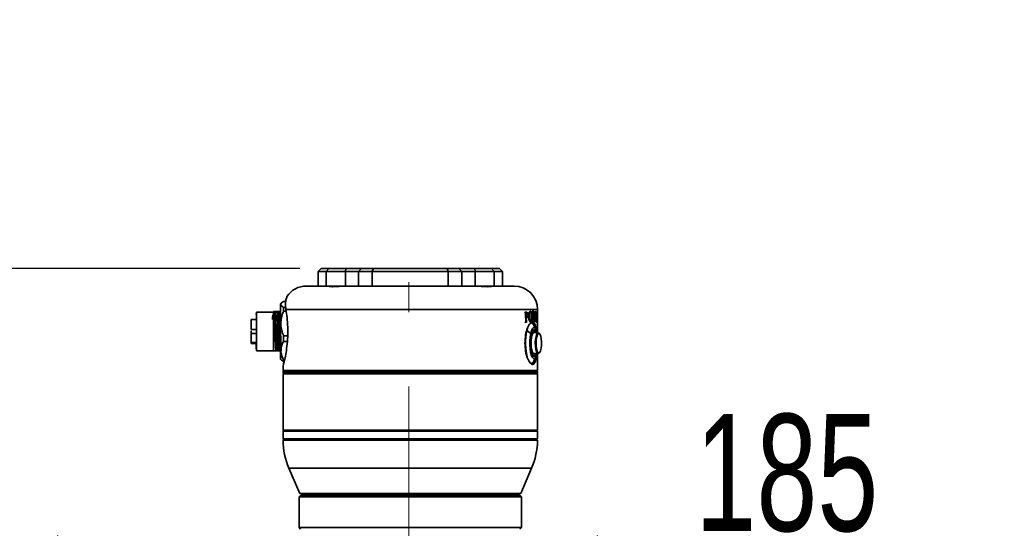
# Model space of a CAD drawing. Header units: millimetres. Extents: x 0 to 297, y 0 to 209.
# Tile 27 of 39: x 62 to 95, y 146 to 164. Entities that reach past the tile are written whole.
import ezdxf

# ---------------------------------------------------------------- set-up
doc = ezdxf.new("R2010")
doc.units = ezdxf.units.MM
doc.linetypes.add('CENTERX2', pattern=[20.32, 12.7, -2.54, 2.54, -2.54])
doc.layers.add('图层0', color=7, linetype='Continuous')
doc.styles.add('SLDTEXTSTYLE2', font='TXT', dxfattribs={"width": 0.7})
doc.dimstyles.new('SLDDIMSTYLE0', dxfattribs={"dimtxt": 4, "dimasz": 3, "dimexe": 0, "dimexo": 0.0625, "dimgap": 1, "dimtad": 2, "dimlfac": 10, "dimrnd": 1e-09, "dimzin": 12, "dimdsep": 46, "dimtxsty": 'SLDTEXTSTYLE2', "dimsah": 1, "dimcen": 0.09, "dimadec": 0, "dimazin": 3, "dimtfac": 1, "dimtofl": 0, "dimtmove": 0, "dimatfit": 3, "dimfxl": 0, "dimfrac": 2, "dimtolj": 1, "dimtzin": 12, "dimarcsym": 0})
doc.dimstyles.new('SLDDIMSTYLE6', dxfattribs={"dimtxt": 3, "dimasz": 3, "dimexe": 0, "dimexo": 0.0625, "dimgap": 0.75, "dimtad": 0, "dimtih": 1, "dimtoh": 1, "dimlfac": 3, "dimrnd": 1e-09, "dimzin": 12, "dimdsep": 46, "dimtxsty": 'SLDTEXTSTYLE2', "dimblk1": 'NONE', "dimblk2": 'NONE', "dimsah": 1, "dimcen": 0, "dimadec": 0, "dimazin": 3, "dimtol": 1, "dimtp": 0.03, "dimtfac": 1, "dimtmove": 0, "dimatfit": 3, "dimldrblk": 'NONE', "dimfxl": 0, "dimfrac": 2, "dimtolj": 1, "dimarcsym": 0})

# ---------------------------------------------------------------- blocks, each defined once
blk = doc.blocks.new('_D_2')
at = {"layer": '图层0'}
for p, q in [((63.041, 140.911), (63.041, 146.211)), ((81.485, 140.796), (81.485, 146.211)), ((81.485, 145.211), (63.041, 145.211)), ((81.485, 145.211), (91.822, 145.211))]:
    blk.add_line(p, q, dxfattribs=at)
for points in [[(63.041, 145.211), (66.041, 144.761), (66.041, 145.661)], [(81.485, 145.211), (78.485, 145.661), (78.485, 144.761)]]:
    blk.add_solid(points, dxfattribs=at)
at = {"layer": '图层0', "insert": (84.839, 150.367), "char_height": 4, "attachment_point": 1, "style": 'SLDTEXTSTYLE2'}
blk.add_mtext('185', dxfattribs=at)
blk = doc.blocks.new('_D_7')
at = {"layer": '图层0'}
for p, q in [((71.312, 155.336), (41.446, 155.336)), ((42.446, 155.336), (42.446, 58.686)), ((67.26, 58.686), (41.446, 58.686))]:
    blk.add_line(p, q, dxfattribs=at)
for centre, start, end in [((40.118, 108.174), 63.4349, 116.5651), ((40.118, 105.847), 243.4349, 296.5651)]:
    blk.add_arc(centre, 5.205, start, end, dxfattribs=at)
for points in [[(42.446, 155.336), (41.996, 152.336), (42.896, 152.336)], [(42.446, 58.686), (42.896, 61.686), (41.996, 61.686)]]:
    blk.add_solid(points, dxfattribs=at)
at = {"layer": '图层0', "insert": (37.29, 101.191), "char_height": 4, "attachment_point": 1, "rotation": 90, "style": 'SLDTEXTSTYLE2'}
blk.add_mtext('966.5', dxfattribs=at)
blk = doc.blocks.new('_D_8')
at = {"layer": '图层0'}
for p, q in [((63.041, 132.961), (63.041, 125.29)), ((63.041, 126.29), (50.535, 126.29)), ((75.041, 126.29), (63.041, 126.29))]:
    blk.add_line(p, q, dxfattribs=at)
for points in [[(63.041, 126.29), (66.041, 125.84), (66.041, 126.74)], [(75.041, 126.29), (72.041, 126.74), (72.041, 125.84)]]:
    blk.add_solid(points, dxfattribs=at)
at = {"layer": '图层0', "insert": (50.535, 131.446), "char_height": 4, "attachment_point": 1, "style": 'SLDTEXTSTYLE2'}
blk.add_mtext('120', dxfattribs=at)
blk = doc.blocks.new('_D_11')
at = {"layer": '图层0'}
for p, q in [((71.312, 155.336), (46.258, 155.336)), ((47.258, 155.336), (47.258, 136.936)), ((60.541, 136.936), (46.258, 136.936))]:
    blk.add_line(p, q, dxfattribs=at)
for points in [[(47.258, 155.336), (46.808, 152.336), (47.708, 152.336)], [(47.258, 136.936), (47.708, 139.936), (46.808, 139.936)]]:
    blk.add_solid(points, dxfattribs=at)
at = {"layer": '图层0', "insert": (42.102, 142.644), "char_height": 4, "attachment_point": 1, "rotation": 90, "style": 'SLDTEXTSTYLE2'}
blk.add_mtext('184', dxfattribs=at)
blk = doc.blocks.new('SW_SYMBOL_HOLE_DEPTH')
at = {"layer": '图层0', "color": 0}
for p, q in [((0, 875), (800, 875)), ((400, 875), (400, 75)), ((100, 555), (400, 75)), ((700, 555), (400, 75))]:
    blk.add_line(p, q, dxfattribs=at)
blk = doc.blocks.new('_D_21')
at = {"layer": '图层0'}
blk.add_line((193.839, 158.728), (174.735, 158.728), dxfattribs=at)
at = {"layer": '图层0', "xscale": 0.003490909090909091, "yscale": 0.003490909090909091, "zscale": 0.003490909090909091}
blk.add_blockref('SW_SYMBOL_HOLE_DEPTH', (187.363, 158.973), dxfattribs=at)
at = {"layer": '图层0', "attachment_point": 1, "style": 'SLDTEXTSTYLE2'}
for s, insert, char_height in [('0.03', (182.708, 163.797), 2), ('+', (181.544, 163.797), 2), ('%%c', (174.735, 162.595), 3), ('4', (178.052, 162.595), 3), ('6', (190.506, 162.595), 3), ('0', (182.708, 161.47), 2)]:
    blk.add_mtext(s, dxfattribs=dict(at, insert=insert, char_height=char_height))
blk = doc.blocks.new('_None')

msp = doc.modelspace()

# ---------------------------------------------------------------- linework, layer by layer
at = {"color": 7, "linetype": 'Continuous', "lineweight": 35}
for p, q in [((72.040586, 155.335571), (71.940586, 155.235571)), ((71.940586, 155.235571), (71.940586, 154.735571)), ((72.220502, 155.235571), (71.940586, 155.235571)), ((72.040586, 155.335571), (72.311616, 155.335571)), ((72.220502, 155.235571), (72.311616, 155.335571)), ((72.220502, 154.735571), (72.220502, 155.235571)), ((72.874601, 155.235571), (72.220502, 155.235571)), ((72.311616, 155.335571), (72.883953, 155.335571)), ((72.883953, 155.335571), (72.874601, 155.235571)), ((73.325654, 155.235571), (72.874601, 155.235571)), ((72.883953, 155.335571), (73.425216, 155.335571)), ((73.425216, 155.335571), (73.325654, 155.235571)), ((73.792467, 155.235571), (73.325654, 155.235571)), ((73.425216, 155.335571), (73.833677, 155.335571)), ((73.833677, 155.335571), (73.792467, 155.235571)), ((73.792467, 155.235571), (73.792467, 154.735571)), ((76.388706, 155.235571), (73.792467, 155.235571)), ((73.833677, 155.335571), (76.347496, 155.335571)), ((76.388706, 155.235571), (76.347496, 155.335571)), ((76.347496, 155.335571), (76.755957, 155.335571)), ((76.388706, 154.735571), (76.388706, 155.235571)), ((76.855519, 155.235571), (76.388706, 155.235571)), ((76.755957, 155.335571), (76.855519, 155.235571)), ((76.755957, 155.335571), (77.29722, 155.335571)), ((77.306571, 155.235571), (76.855519, 155.235571)), ((77.29722, 155.335571), (77.306571, 155.235571)), ((77.29722, 155.335571), (77.869557, 155.335571)), ((77.960671, 155.235571), (77.306571, 155.235571)), ((77.869557, 155.335571), (77.960671, 155.235571)), ((77.869557, 155.335571), (78.140586, 155.335571)), ((77.960671, 155.235571), (77.960671, 154.735571)), ((78.240586, 155.235571), (77.960671, 155.235571)), ((78.240586, 155.235571), (78.140586, 155.335571)), ((78.240586, 154.735571), (78.240586, 155.235571)), ((71.540586, 154.735571), (72.301959, 154.735571)), ((72.301959, 154.735571), (72.738932, 154.735571)), ((72.893757, 154.735571), (77.287416, 154.735571)), ((77.442241, 154.735571), (77.879214, 154.735571)), ((77.879214, 154.735571), (78.640586, 154.735571)), ((70.693031, 154.163016), (70.660586, 154.130571)), ((70.835331, 154.211201), (70.760586, 154.211201)), ((70.410586, 153.845571), (69.830586, 153.845571)), ((69.830586, 153.845571), (69.830586, 152.525571)), ((70.410586, 153.865571), (70.432792, 153.865571)), ((70.432792, 153.865571), (70.467322, 153.865571)), ((70.594349, 153.865571), (70.605763, 153.865571)), ((70.660586, 152.963824), (70.660586, 154.130571)), ((70.760586, 154.006892), (70.760586, 153.871825)), ((70.760586, 154.006892), (70.83337, 154.006892)), ((70.847706, 153.871825), (70.760586, 153.871825)), ((79.01346, 153.825509), (79.00491, 153.825509)), ((79.004921, 153.825252), (79.010615, 153.825252)), ((79.012346, 153.82547), (79.060901, 153.82547)), ((79.064799, 153.825884), (79.016274, 153.825884)), ((79.023393, 153.817587), (79.047416, 153.817587)), ((79.071092, 153.845508), (79.057987, 153.845374)), ((79.150632, 153.819998), (79.16556, 153.819998)), ((79.168506, 153.856885), (79.190209, 153.856885)), ((79.192216, 153.856952), (79.168564, 153.856952)), ((79.257064, 153.866046), (79.257059, 153.875335)), ((79.25706, 153.874886), (79.296599, 153.874886)), ((79.261736, 153.865671), (79.293458, 153.865671)), ((79.2691, 153.853374), (79.285496, 153.853374)), ((79.296604, 153.865596), (79.296599, 153.874886)), ((79.301777, 153.865909), (79.301888, 153.875198)), ((79.301836, 153.870814), (79.324076, 153.870814)), ((79.35793, 153.854093), (79.358016, 153.863382)), ((79.357965, 153.857836), (79.379487, 153.857836)), ((79.376748, 153.849187), (79.363642, 153.849187)), ((79.365994, 153.837469), (79.37193, 153.837469)), ((79.379413, 153.848546), (79.379487, 153.857836)), ((79.386137, 153.823405), (79.392368, 153.823405)), ((79.394362, 153.824689), (79.386169, 153.824689)), ((79.396937, 153.823642), (79.42165, 153.823642)), ((79.402825, 153.814347), (79.40897, 153.814347)), ((79.440586, 153.143071), (79.440586, 153.935571)), ((69.830586, 153.598071), (69.655586, 153.598071)), ((69.825586, 153.785571), (69.825586, 153.762198)), ((69.825586, 153.762198), (69.830586, 153.762198)), ((79.03151, 153.507228), (79.079992, 153.507228)), ((79.03257, 153.676169), (79.053121, 153.676169)), ((79.032638, 153.674516), (79.065303, 153.674516)), ((79.033163, 153.66182), (79.053684, 153.66182)), ((79.034858, 153.515002), (79.071726, 153.515002)), ((79.037234, 153.523528), (79.062123, 153.523528)), ((79.061391, 153.660339), (79.077398, 153.660339)), ((79.092299, 153.764258), (79.115128, 153.764258)), ((79.134442, 153.695175), (79.155206, 153.695175)), ((79.167755, 153.537273), (79.192819, 153.537273)), ((79.22775, 153.706384), (79.245311, 153.706384)), ((79.2568, 153.535196), (79.256817, 153.544485)), ((79.256816, 153.544111), (79.293236, 153.544111)), ((79.256816, 153.544035), (79.296384, 153.544035)), ((79.256817, 153.544411), (79.260263, 153.544411)), ((79.266729, 153.550196), (79.287279, 153.550196)), ((79.269492, 153.560962), (79.284508, 153.560962)), ((79.296369, 153.534746), (79.296384, 153.544035)), ((79.302604, 153.534116), (79.302715, 153.543406)), ((79.302648, 153.537859), (79.330745, 153.537859)), ((79.302655, 153.538418), (79.328036, 153.538418)), ((79.302707, 153.542801), (79.306604, 153.542801)), ((79.302708, 153.542868), (79.305652, 153.542868)), ((79.312171, 153.550373), (79.321412, 153.550373)), ((79.317359, 153.799185), (79.322539, 153.799185)), ((79.330646, 153.52857), (79.330745, 153.537859)), ((79.353531, 153.605924), (79.364914, 153.605924)), ((79.391621, 153.515854), (79.394356, 153.515854)), ((79.391626, 153.516206), (79.393424, 153.516206)), ((79.394353, 153.516345), (79.393424, 153.516206)), ((79.394872, 153.517346), (79.406004, 153.517346)), ((79.397549, 153.503961), (79.40948, 153.503961)), ((79.39926, 153.502703), (79.410874, 153.502703)), ((69.655586, 153.255571), (69.830586, 153.255571)), ((69.825586, 153.42001), (69.830586, 153.418056)), ((79.105262, 153.324546), (79.076447, 153.220879)), ((79.206791, 153.119938), (79.076447, 153.220879)), ((79.463169, 153.143071), (79.293853, 153.143071)), ((79.310525, 153.230571), (79.293989, 153.230571)), ((79.322199, 153.143071), (79.310525, 153.145571)), ((79.387162, 153.256499), (79.311269, 153.398666)), ((69.830586, 153.115571), (69.655586, 153.115571)), ((69.655586, 152.802149), (69.830586, 152.802149)), ((69.655586, 152.773904), (69.655586, 152.802149)), ((70.660586, 152.240571), (70.660586, 152.963824)), ((70.760586, 153.036684), (70.760586, 152.846194)), ((70.760586, 153.036684), (70.901961, 153.036684)), ((70.889054, 152.846194), (70.760586, 152.846194)), ((69.830586, 152.773904), (69.655586, 152.773904)), ((69.825586, 152.773904), (69.825586, 152.589215)), ((69.830586, 152.525571), (70.410586, 152.525571)), ((70.493962, 152.525571), (70.410586, 152.525571)), ((70.528492, 152.525571), (70.493962, 152.525571)), ((70.660586, 152.525571), (70.655519, 152.525571)), ((70.660586, 152.240571), (70.693031, 152.208127)), ((70.75325, 152.052488), (70.780106, 152.159941)), ((70.760586, 152.215364), (70.760586, 152.159941)), ((70.760586, 152.215364), (70.79293, 152.215364)), ((70.780101, 152.159941), (70.760586, 152.159941)), ((79.293989, 152.340571), (79.310525, 152.340571)), ((79.298851, 152.428071), (79.463169, 152.428071)), ((79.311269, 152.172476), (79.387162, 152.314643)), ((79.440586, 151.845571), (79.440586, 152.428071)), ((70.740586, 152.005756), (70.740586, 151.845571)), ((79.440586, 151.845571), (70.740586, 151.845571)), ((70.760586, 151.835571), (70.740586, 151.815571)), ((70.740586, 151.815571), (70.740586, 151.755571)), ((70.740586, 151.815571), (75.090586, 151.815571)), ((70.760586, 151.835571), (75.090586, 151.835571)), ((75.090586, 151.835571), (79.420586, 151.835571)), ((75.090586, 151.835571), (75.090586, 151.815571)), ((75.090586, 151.755571), (75.090586, 151.815571)), ((75.090586, 151.815571), (79.440586, 151.815571)), ((79.440586, 151.815571), (79.420586, 151.835571)), ((79.440586, 151.755571), (79.440586, 151.815571)), ((75.090586, 151.755571), (70.740586, 151.755571)), ((70.740586, 149.815571), (70.740586, 151.735571)), ((70.740586, 151.735571), (79.440586, 151.735571)), ((71.010586, 151.755571), (71.010586, 151.735571)), ((79.440586, 151.755571), (75.090586, 151.755571)), ((79.170586, 151.735571), (79.170586, 151.755571)), ((79.440586, 149.815571), (79.440586, 151.735571)), ((79.440586, 149.815571), (70.740586, 149.815571)), ((70.760586, 149.795571), (70.740586, 149.815571)), ((70.760586, 149.795571), (70.740586, 149.775571)), ((70.740586, 149.775571), (70.740586, 149.515571)), ((70.740861, 149.775571), (70.740586, 149.775571)), ((79.440586, 149.775571), (70.740861, 149.775571)), ((79.420586, 149.795571), (70.760586, 149.795571)), ((79.420586, 149.795571), (79.440586, 149.815571)), ((79.440586, 149.775571), (79.420586, 149.795571)), ((79.440586, 149.515571), (79.440586, 149.775571)), ((70.740586, 149.515571), (70.760586, 149.495571)), ((70.740586, 149.515571), (79.440586, 149.515571)), ((70.760517, 149.485571), (70.740805, 149.465651)), ((70.88902, 149.465651), (70.740805, 149.465651)), ((70.760517, 149.485571), (79.420656, 149.485571)), ((79.420586, 149.495571), (70.760586, 149.495571)), ((79.440368, 149.465651), (70.88902, 149.465651)), ((79.420586, 149.495571), (79.440586, 149.515571)), ((79.440368, 149.465651), (79.420656, 149.485571)), ((70.942724, 148.513917), (71.311279, 147.653954)), ((78.869893, 147.653954), (79.238449, 148.513917)), ((71.340586, 147.585571), (71.290586, 147.535571)), ((71.290586, 147.535571), (71.290586, 146.485571)), ((78.890586, 147.535571), (71.290586, 147.535571)), ((71.311279, 147.653954), (71.357237, 147.635571)), ((71.311279, 147.653954), (71.440056, 147.653954)), ((71.340586, 147.585571), (78.840586, 147.585571)), ((78.823936, 147.635571), (71.357237, 147.635571)), ((71.440056, 147.653954), (78.869893, 147.653954)), ((72.440586, 147.635571), (72.440586, 147.585571)), ((77.740586, 147.585571), (77.740586, 147.635571)), ((78.823936, 147.635571), (78.869893, 147.653954)), ((78.890586, 147.535571), (78.840586, 147.585571)), ((78.890586, 146.485571), (78.890586, 147.535571)), ((71.290586, 146.485571), (71.340586, 146.435571)), ((71.290586, 146.485571), (75.090586, 146.485571)), ((75.090586, 146.485571), (78.890586, 146.485571)), ((78.840586, 146.435571), (78.890586, 146.485571))]:
    msp.add_line(p, q, dxfattribs=at)
at = {"color": 8, "linetype": 'Continuous', "lineweight": 35}
for p, q in [((72.874601, 155.235571), (72.874601, 154.734948)), ((73.325654, 154.735571), (73.325654, 155.235571)), ((76.855519, 155.235571), (76.855519, 154.735571)), ((77.306571, 154.734945), (77.306571, 155.235571)), ((79.440586, 153.935571), (70.838407, 153.935571)), ((79.270748, 153.814842), (79.283816, 153.814842)), ((79.366612, 153.801059), (79.370638, 153.801059)), ((69.830586, 153.6063), (69.810586, 153.620442)), ((79.037242, 153.562763), (79.057657, 153.562763)), ((79.270579, 153.595093), (79.283655, 153.595093)), ((79.315025, 153.589745), (79.320256, 153.589745)), ((79.399209, 153.556818), (79.405657, 153.556818)), ((75.090586, 151.735571), (75.090586, 151.755571)), ((79.238449, 148.513917), (70.942724, 148.513917))]:
    msp.add_line(p, q, dxfattribs=at)
at = {"color": 7, "linetype": 'Continuous', "lineweight": 35, "flags": 128}
for points in [[(79.311269, 153.398666), (79.283875, 153.440501), (79.238933, 153.473444), (79.19411, 153.46699)], [(79.388449, 153.143071), (79.358525, 153.197675), (79.324968, 153.220218), (79.291019, 153.207548), (79.259429, 153.160692), (79.232758, 153.083446), (79.213166, 152.982068), (79.20224, 152.864771), (79.200865, 152.741058), (79.209153, 152.620951)], [(79.427987, 153.143071), (79.412302, 153.196787), (79.379825, 153.269316), (79.343281, 153.308878), (79.30516, 153.312778), (79.268059, 153.28075), (79.234507, 153.214975), (79.206791, 153.119938)], [(79.346423, 153.143071), (79.344401, 153.144948), (79.312603, 153.15456), (79.281543, 153.128053), (79.25426, 153.068022), (79.233426, 152.980342), (79.22108, 152.873597), (79.218431, 152.758235), (79.225737, 152.645549)], [(79.397718, 153.143071), (79.384606, 153.175855), (79.351687, 153.225939), (79.316212, 153.240348), (79.281055, 153.217914), (79.249064, 153.160453), (79.222831, 153.072622)], [(79.350108, 153.206764), (79.349795, 153.207149), (79.315466, 153.23021), (79.280737, 153.217249), (79.279768, 153.216354)], [(79.206791, 153.119938), (79.1868, 153.002114), (79.175895, 152.869533), (79.17482, 152.731231), (79.183648, 152.596631), (79.201778, 152.474907), (79.227974, 152.374355), (79.260451, 152.301826), (79.296995, 152.262264), (79.335116, 152.258364), (79.372217, 152.290393), (79.405768, 152.356167), (79.427987, 152.428071)], [(79.222831, 153.072622), (79.204481, 152.961536), (79.195502, 152.836194), (79.196619, 152.706751), (79.207743, 152.583693), (79.227973, 152.476991), (79.25567, 152.395288), (79.288589, 152.345203), (79.324064, 152.330794), (79.359221, 152.353229), (79.391212, 152.410689), (79.397718, 152.428071)], [(79.476106, 153.122299), (79.46347, 153.116014), (79.434921, 153.075818), (79.411517, 153.004169), (79.395793, 152.908831), (79.389453, 152.800136), (79.393186, 152.689863), (79.406585, 152.589961), (79.428199, 152.511257), (79.455687, 152.462279), (79.48084, 152.448118)], [(79.209153, 152.620951), (79.226433, 152.51418), (79.251304, 152.429396), (79.281751, 152.373467), (79.315308, 152.350924), (79.349257, 152.363594), (79.380846, 152.41045), (79.388449, 152.428071)], [(79.225737, 152.645549), (79.242284, 152.54657), (79.266452, 152.470985), (79.295875, 152.426195), (79.327673, 152.416582), (79.346423, 152.428071)], [(79.182146, 152.112496), (79.20909, 152.097698), (79.254899, 152.104731), (79.298913, 152.151332), (79.311269, 152.172476)], [(79.279768, 152.354789), (79.305585, 152.340932), (79.340314, 152.353893), (79.350109, 152.364381)], [(79.310525, 152.425571), (79.317857, 152.426555), (79.322199, 152.428071)], [(79.498821, 152.45229), (79.467061, 152.42835), (79.463169, 152.428071)]]:
    msp.add_lwpolyline(points, dxfattribs=at)
at = {"color": 8, "linetype": 'Continuous', "lineweight": 35, "flags": 128}
for points in [[(79.463169, 152.428071), (79.434879, 152.443121), (79.405763, 152.495001), (79.382867, 152.57837), (79.368674, 152.684191), (79.36472, 152.800999), (79.371435, 152.916135), (79.388091, 153.017123), (79.412883, 153.093018), (79.443124, 153.135596), (79.463169, 153.143071)], [(79.516052, 152.470935), (79.542388, 152.527631), (79.562223, 152.612279), (79.573407, 152.715706), (79.574728, 152.826704), (79.566044, 152.933244), (79.548295, 153.023782), (79.523405, 153.088506), (79.49407, 153.120402), (79.476106, 153.122299)], [(79.48084, 152.448118), (79.486068, 152.448335), (79.516052, 152.470935)]]:
    msp.add_lwpolyline(points, dxfattribs=at)
at = {"color": 7, "linetype": 'Continuous', "lineweight": 35}
for centre, radius, start, end in [((71.540586, 153.935571), 0.8, 90, 146.0575871), ((78.640586, 153.935571), 0.8, 0, 90), ((81.032108, 152.789983), 2.002568, 167.5744018, 195.4401908), ((71.040586, 151.855571), 0.02, 270, 330), ((79.140586, 151.855571), 0.02, 210, 270), ((73.240586, 149.498715), 2.5, 180.7577976, 203.1985905), ((71.070586, 149.475571), 0.02, 30, 90), ((79.110586, 149.475571), 0.02, 90, 150), ((76.940586, 149.498715), 2.5, 336.8014095, 359.2422024)]:
    msp.add_arc(centre, radius, start, end, dxfattribs=at)
at = {"color": 8, "linetype": 'Continuous', "lineweight": 35}
for centre, radius, start, end in [((81.253619, 152.784749), 2.23774, 172.4256072, 183.6284147), ((79.201552, 152.628568), 0.010761, 280.6403719, 314.9394764), ((77.035844, 151.846995), 0.011973, 186.8290686, 252.5826928)]:
    msp.add_arc(centre, radius, start, end, dxfattribs=at)
at = {"color": 7, "linetype": 'Continuous', "lineweight": 35}
for centre, major_axis, ratio, start_param, end_param in [((75.090586, 153.905346), (4.349987, 0.116759), 0.092734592, 5.829136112, 5.858145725), ((75.090586, 146.108131), (-1.209428, 45.056374), 0.092739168, 4.881997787, 4.882207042), ((75.090586, 153.893862), (4.349988, 0.113278), 0.090018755, 5.829490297, 5.832473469), ((75.090586, 147.109343), (-1.209392, 45.133025), 0.092581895, 4.855925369, 4.859093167), ((75.090586, 153.875171), (4.35, -0.0037), 0.002966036, 0.258013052, 0.291516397), ((75.090586, 153.865718), (4.35, -0.007369), 0.005907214, 0.288752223, 0.29151992), ((75.090586, 155.55401), (1.199031, 1574.133226), 0.002656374, 4.711146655, 4.711286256), ((75.090586, 138.127673), (1.199031, 1574.133226), 0.002656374, 4.722217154, 4.722356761), ((75.090586, 153.866164), (4.35, -0.007369), 0.005907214, 0.258016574, 0.260835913), ((75.090586, 153.88058), (4.349999, -0.057072), 0.045651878, 0.232566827, 0.253800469), ((75.090586, 150.020674), (1.201453, 92.951298), 0.044978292, 4.751388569, 4.75393566), ((75.090586, 154.148702), (-2.189357, 5.69899), 0.659570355, 4.371772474, 4.41694271), ((75.090586, 153.872891), (4.349999, -0.061909), 0.049501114, 0.193249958, 0.195958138), ((75.090586, 153.8805), (4.349999, -0.056282), 0.045022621, 0.16838489, 0.195733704), ((75.090586, 145.047786), (1.201467, 92.697384), 0.045101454, 4.805428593, 4.807553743), ((75.090586, 144.552753), (1.201454, 92.934318), 0.044986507, 4.809550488, 4.812649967), ((75.090586, 153.870987), (4.349999, -0.055777), 0.044620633, 0.168477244, 0.171262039), ((75.090586, 150.441983), (1.226205, 28.04449), 0.148820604, 4.837963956, 4.840787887), ((75.090586, 153.906504), (4.349982, -0.124787), 0.098981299, 0.096181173, 0.160200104), ((75.090586, 153.884215), (4.349983, -0.122902), 0.097516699, 0.134495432, 0.143908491), ((75.090586, 147.610119), (1.210871, 42.245497), 0.098899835, 4.856575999, 4.862736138), ((75.090586, 147.14172), (1.210871, 42.245497), 0.098899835, 4.867665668, 4.873836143), ((75.090586, 153.885252), (4.349982, -0.124966), 0.099120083, 0.112435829, 0.123487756), ((75.090586, 139.242523), (1.2024, 78.88426), 0.052995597, 4.89808403, 4.89910773), ((75.090586, 153.569405), (4.349988, 0.113278), 0.090018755, 5.836718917, 5.839698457), ((75.090586, 146.107663), (-1.209428, 45.056374), 0.092739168, 4.874560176, 4.874769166), ((75.090586, 153.561783), (4.349987, 0.116298), 0.092375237, 5.836802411, 5.870675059), ((75.090586, 146.613595), (-1.209419, 45.076587), 0.092697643, 4.864577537, 4.869513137), ((75.090586, 147.118505), (-1.209423, 45.067581), 0.092716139, 4.853383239, 4.855604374), ((75.090586, 153.571038), (4.349987, 0.116038), 0.09217237, 5.867444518, 5.870478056), ((75.090586, 147.631167), (-1.209428, 45.056374), 0.092739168, 4.840687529, 4.840895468), ((75.090586, 153.535028), (4.35, -0.0037), 0.002966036, 0.25822027, 0.291723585), ((75.090586, 153.544152), (4.35, -0.007369), 0.005907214, 0.288950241, 0.291717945), ((75.090586, 153.544598), (4.35, -0.007369), 0.005907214, 0.258214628, 0.261033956), ((75.090586, 153.539558), (4.349999, -0.056282), 0.045022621, 0.225886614, 0.253126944), ((75.090586, 153.548711), (4.349999, -0.054654), 0.043725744, 0.250273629, 0.252991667), ((75.090586, 149.551413), (1.201457, 92.872993), 0.045016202, 4.756467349, 4.758724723), ((75.090586, 154.066757), (-2.203958, 5.665337), 0.661980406, 4.365852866, 4.414585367), ((75.090586, 153.54877), (4.349999, -0.055777), 0.044620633, 0.22577399, 0.22854581), ((75.090586, 153.533956), (4.349999, -0.056021), 0.044815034, 0.183249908, 0.185343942), ((75.090586, 153.824814), (4.349985, -0.120466), 0.095621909, 0.160644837, 0.162832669), ((75.090586, 148.180667), (1.211334, 41.451052), 0.100792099, 4.844216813, 4.844440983), ((75.090586, 153.565877), (4.349982, -0.124871), 0.09904663, 0.120014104, 0.153213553), ((75.090586, 153.575421), (4.349982, -0.125377), 0.099439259, 0.150254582, 0.153012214), ((75.090586, 153.578531), (4.349979, -0.130745), 0.103600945, 0.120059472, 0.122775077), ((75.090586, 146.804375), (1.211334, 41.451052), 0.100792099, 4.877416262, 4.877641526), ((75.090586, 153.824569), (4.349984, -0.121525), 0.096446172, 0.097059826, 0.099286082)]:
    msp.add_ellipse(centre, major_axis=major_axis, ratio=ratio, start_param=start_param, end_param=end_param, dxfattribs=at)
for points, knots in [([(72.893757, 154.735571), (72.852972, 154.734622), (72.771531, 154.732728), (72.65136, 154.723193), (72.540706, 154.715505), (72.445117, 154.712348), (72.368946, 154.715542), (72.320041, 154.722864), (72.296948, 154.73042), (72.298588, 154.731788), (72.298721, 154.7319)], [0, 0, 0, 0, 0.142203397, 0.283958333, 0.424707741, 0.564810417, 0.705482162, 0.846314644, 0.987498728, 1, 1, 1, 1]), ([(77.882538, 154.731931), (77.882666, 154.731826), (77.884322, 154.730463), (77.861338, 154.722906), (77.812538, 154.715576), (77.736532, 154.712348), (77.641022, 154.715471), (77.53039, 154.723148), (77.4101, 154.732698), (77.328509, 154.734609), (77.287416, 154.735571)], [0, 0, 0, 0, 0.011825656, 0.153525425, 0.294220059, 0.434268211, 0.574885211, 0.715662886, 0.856792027, 1, 1, 1, 1]), ([(70.760586, 154.006892), (70.7503, 154.012955), (70.71569, 154.033353), (70.673416, 154.070165), (70.658917, 154.117248), (70.688316, 154.164474), (70.732158, 154.195103), (70.759415, 154.210538), (70.760586, 154.211201)], [0, 0, 0, 0, 0.09311005, 0.31327018, 0.541034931, 0.761598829, 0.989750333, 1, 1, 1, 1]), ([(70.876879, 154.382131), (70.874378, 154.376448), (70.869352, 154.365024), (70.840827, 154.273109), (70.817742, 154.133476), (70.831483, 154.001878), (70.838407, 153.935571)], [0, 0, 0, 0, 0.246976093, 0.496477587, 0.746293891, 1, 1, 1, 1]), ([(70.410586, 153.865571), (70.410586, 153.841869), (70.410586, 153.793195), (70.410586, 153.638723), (70.410586, 153.441499), (70.410586, 153.221152), (70.410586, 152.997325), (70.410586, 152.789555), (70.410586, 152.618667), (70.410586, 152.556059), (70.410586, 152.525571)], [0, 0, 0, 0, 0.121738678, 0.25, 0.378261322, 0.5, 0.621738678, 0.75, 0.878261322, 1, 1, 1, 1]), ([(70.532581, 153.865571), (70.526571, 153.865571), (70.510168, 153.865571), (70.486711, 153.865571), (70.473793, 153.865571), (70.467322, 153.865571)], [0, 0, 0, 0, 0.224004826, 0.611319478, 1, 1, 1, 1]), ([(70.57826, 153.865571), (70.572499, 153.865571), (70.563844, 153.865571), (70.547063, 153.865571), (70.537408, 153.865571), (70.532579, 153.865571)], [0, 0, 0, 0, 0.498683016, 0.749215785, 1, 1, 1, 1]), ([(70.532579, 153.86557), (70.534555, 153.826637), (70.538506, 153.748773), (70.544433, 153.586277), (70.55036, 153.402192), (70.556286, 153.204071), (70.562213, 153.004818), (70.56814, 152.817377), (70.574066, 152.649628), (70.578018, 152.566925), (70.579993, 152.525574)], [0, 0, 0, 0, 0.124999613, 0.249997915, 0.374996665, 0.499998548, 0.625001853, 0.750002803, 0.875001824, 1, 1, 1, 1]), ([(70.578259, 153.865571), (70.580719, 153.838235), (70.585637, 153.783563), (70.593015, 153.627641), (70.600393, 153.434438), (70.607771, 153.216502), (70.615148, 152.995647), (70.622526, 152.793899), (70.629904, 152.624795), (70.634823, 152.558646), (70.637282, 152.525572)], [0, 0, 0, 0, 0.125000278, 0.250000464, 0.375000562, 0.500000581, 0.625000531, 0.750000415, 0.875000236, 1, 1, 1, 1]), ([(70.57826, 153.865571), (70.579764, 153.865571), (70.581787, 153.865571), (70.587628, 153.865571), (70.591163, 153.865571), (70.593006, 153.865571), (70.593909, 153.865571), (70.594349, 153.865571)], [0, 0, 0, 0, 0.64125536, 0.862111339, 0.937367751, 0.969463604, 1, 1, 1, 1]), ([(70.660586, 153.865571), (70.654648, 153.865571), (70.640688, 153.865571), (70.630307, 153.865571), (70.624343, 153.865571)], [0, 0, 0, 0, 0.425430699, 1, 1, 1, 1]), ([(70.683364, 152.525571), (70.680905, 152.558645), (70.675987, 152.624795), (70.668609, 152.793899), (70.661231, 152.995647), (70.653853, 153.216503), (70.646476, 153.434439), (70.639098, 153.627642), (70.63172, 153.783564), (70.626802, 153.838235), (70.624343, 153.86557)], [0, 0, 0, 0, 0.124999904, 0.24999983, 0.374999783, 0.499999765, 0.624999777, 0.749999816, 0.874999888, 1, 1, 1, 1]), ([(70.760586, 153.036684), (70.736626, 153.098071), (70.687976, 153.222711), (70.659273, 153.417058), (70.673136, 153.610499), (70.714281, 153.75997), (70.749718, 153.845571), (70.760586, 153.871825)], [0, 0, 0, 0, 0.228367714, 0.463680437, 0.678494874, 0.901395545, 1, 1, 1, 1]), ([(70.838407, 153.935571), (70.853212, 153.844583), (70.882809, 153.662691), (70.907849, 153.333742), (70.906198, 152.995916), (70.877959, 152.673157), (70.833222, 152.394093), (70.785039, 152.1745), (70.751552, 152.04498), (70.736385, 151.99001), (70.74062, 152.005694), (70.740636, 152.005756)], [0, 0, 0, 0, 0.124759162, 0.249402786, 0.374081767, 0.498898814, 0.623924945, 0.749076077, 0.874167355, 0.999506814, 1, 1, 1, 1]), ([(79.010615, 153.825252), (79.011788, 153.825403), (79.014954, 153.825811), (79.019744, 153.824038), (79.022554, 153.819138), (79.023764, 153.817029)], [0, 0, 0, 0, 0.2512308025, 0.677578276, 1, 1, 1, 1]), ([(79.023764, 153.817029), (79.024463, 153.814669), (79.0262, 153.808804), (79.027453, 153.795138), (79.028015, 153.784395), (79.028359, 153.777838)], [0, 0, 0, 0, 0.207774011, 0.516464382, 1, 1, 1, 1]), ([(79.04563, 153.83594), (79.04691, 153.834981), (79.049517, 153.833028), (79.05145, 153.828295), (79.052434, 153.825884)], [0, 0, 0, 0, 0.490683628, 1, 1, 1, 1]), ([(79.047416, 153.817587), (79.049626, 153.819279), (79.05295, 153.821823), (79.057457, 153.824398), (79.059751, 153.825112), (79.060901, 153.82547)], [0, 0, 0, 0, 0.497511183, 0.748158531, 1, 1, 1, 1]), ([(79.060901, 153.82547), (79.064954, 153.825495), (79.071899, 153.825537), (79.080856, 153.815306), (79.087506, 153.798181), (79.091747, 153.776684), (79.092718, 153.760417), (79.093124, 153.75362)], [0, 0, 0, 0, 0.244181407, 0.418425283, 0.593333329, 0.830085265, 1, 1, 1, 1]), ([(79.115128, 153.764258), (79.114445, 153.774152), (79.113072, 153.794018), (79.105498, 153.819531), (79.094863, 153.838911), (79.085901, 153.843386), (79.081439, 153.845615)], [0, 0, 0, 0, 0.231926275, 0.465691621, 0.733952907, 1, 1, 1, 1]), ([(79.152476, 153.826311), (79.149513, 153.817023), (79.142172, 153.794003), (79.134907, 153.747268), (79.134522, 153.71033), (79.134329, 153.691792)], [0, 0, 0, 0, 0.25202867, 0.624613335, 1, 1, 1, 1]), ([(79.191561, 153.875419), (79.188035, 153.874485), (79.17836, 153.871922), (79.164381, 153.855877), (79.155968, 153.834985), (79.152476, 153.826311)], [0, 0, 0, 0, 0.251150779, 0.689119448, 1, 1, 1, 1]), ([(79.155206, 153.695175), (79.155146, 153.706117), (79.155026, 153.72801), (79.15672, 153.768581), (79.16068, 153.800202), (79.165031, 153.817851), (79.16556, 153.819998)], [0, 0, 0, 0, 0.251544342, 0.503351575, 0.93958123, 1, 1, 1, 1]), ([(79.16556, 153.819998), (79.1671, 153.825238), (79.170906, 153.838187), (79.179445, 153.853016), (79.18652, 153.855559), (79.190209, 153.856885)], [0, 0, 0, 0, 0.24551147, 0.606647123, 1, 1, 1, 1]), ([(79.190209, 153.856885), (79.194984, 153.856201), (79.203082, 153.855041), (79.211322, 153.839867), (79.21453, 153.829341), (79.215564, 153.825949)], [0, 0, 0, 0, 0.493418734, 0.836768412, 1, 1, 1, 1]), ([(79.245311, 153.706384), (79.244494, 153.728654), (79.242985, 153.769787), (79.232932, 153.821174), (79.219869, 153.856436), (79.205295, 153.874534), (79.195612, 153.875158), (79.191561, 153.875419)], [0, 0, 0, 0, 0.249694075, 0.461193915, 0.671967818, 0.862754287, 1, 1, 1, 1]), ([(79.215564, 153.825949), (79.21889, 153.809276), (79.224415, 153.781584), (79.22717, 153.736293), (79.227726, 153.710317), (79.228007, 153.6972)], [0, 0, 0, 0, 0.428258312, 0.711296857, 1, 1, 1, 1]), ([(79.260509, 153.865972), (79.261082, 153.865882), (79.262229, 153.865704), (79.26447, 153.864141), (79.266003, 153.861583), (79.267021, 153.859885)], [0, 0, 0, 0, 0.251194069, 0.502953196, 1, 1, 1, 1]), ([(79.267021, 153.859885), (79.267319, 153.8592), (79.267918, 153.85783), (79.2689, 153.85494), (79.269512, 153.851807), (79.269802, 153.849559), (79.269859, 153.849121)], [0, 0, 0, 0, 0.252728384, 0.50608591, 0.903729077, 1, 1, 1, 1]), ([(79.269859, 153.849121), (79.27007, 153.846329), (79.270493, 153.840748), (79.270691, 153.829256), (79.270725, 153.820683), (79.270748, 153.81499)], [0, 0, 0, 0, 0.251685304, 0.503109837, 1, 1, 1, 1]), ([(79.283816, 153.814842), (79.283821, 153.818165), (79.283831, 153.824812), (79.284092, 153.835929), (79.284368, 153.845994), (79.285237, 153.85168), (79.285496, 153.853374)], [0, 0, 0, 0, 0.251988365, 0.50420683, 0.852337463, 1, 1, 1, 1]), ([(79.285496, 153.853374), (79.286309, 153.856364), (79.287868, 153.862104), (79.290809, 153.865262), (79.292634, 153.865544), (79.293458, 153.865671)], [0, 0, 0, 0, 0.373896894, 0.717544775, 1, 1, 1, 1]), ([(79.301777, 153.865909), (79.302243, 153.865786), (79.303174, 153.865542), (79.305019, 153.86483), (79.306351, 153.863447), (79.307238, 153.862527)], [0, 0, 0, 0, 0.250797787, 0.501659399, 1, 1, 1, 1]), ([(79.307238, 153.862527), (79.308348, 153.860756), (79.310577, 153.857198), (79.314342, 153.846091), (79.316358, 153.834769), (79.317671, 153.827388)], [0, 0, 0, 0, 0.256625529, 0.515415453, 1, 1, 1, 1]), ([(79.3602, 153.853488), (79.360716, 153.853284), (79.362124, 153.852726), (79.364142, 153.849626), (79.365211, 153.843951), (79.365652, 153.841607)], [0, 0, 0, 0, 0.253572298, 0.691767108, 1, 1, 1, 1]), ([(79.365652, 153.841607), (79.365895, 153.839049), (79.366488, 153.832793), (79.36668, 153.819099), (79.366643, 153.808525), (79.366621, 153.802059)], [0, 0, 0, 0, 0.211860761, 0.518077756, 1, 1, 1, 1]), ([(79.370638, 153.801059), (79.37067, 153.804202), (79.370734, 153.81049), (79.37096, 153.821334), (79.371223, 153.830823), (79.371791, 153.836161), (79.37193, 153.837469)], [0, 0, 0, 0, 0.25170135, 0.503516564, 0.878309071, 1, 1, 1, 1]), ([(79.37193, 153.837469), (79.372413, 153.840227), (79.373331, 153.845474), (79.375315, 153.849042), (79.376639, 153.849083), (79.377371, 153.849105)], [0, 0, 0, 0, 0.3308147, 0.629414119, 1, 1, 1, 1]), ([(79.386405, 153.772433), (79.38678, 153.782195), (79.387364, 153.797364), (79.389447, 153.813802), (79.391099, 153.820871), (79.392127, 153.822922), (79.392368, 153.823405)], [0, 0, 0, 0, 0.438314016, 0.681147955, 0.924931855, 1, 1, 1, 1]), ([(79.392368, 153.823405), (79.392785, 153.823861), (79.39383, 153.825002), (79.395501, 153.824605), (79.396714, 153.823815), (79.397323, 153.823418)], [0, 0, 0, 0, 0.24877853, 0.622845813, 1, 1, 1, 1]), ([(79.414492, 153.809452), (79.415426, 153.808168), (79.416926, 153.806107), (79.418615, 153.795835), (79.419449, 153.785388), (79.41977, 153.778201), (79.419878, 153.775785)], [0, 0, 0, 0, 0.397768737, 0.638058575, 0.878301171, 1, 1, 1, 1]), ([(70.391987, 153.754227), (70.390906, 153.740891), (70.388395, 153.709932), (70.385716, 153.651093), (70.384118, 153.603138), (70.383949, 153.598071)], [0, 0, 0, 0, 0.403592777, 0.936982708, 1, 1, 1, 1]), ([(79.009063, 152.785571), (79.014041, 152.88147), (79.024011, 153.073539), (79.095795, 153.316524), (79.185747, 153.478499), (79.275645, 153.536777), (79.344323, 153.475464), (79.381014, 153.363603), (79.389806, 153.259546), (79.391716, 153.236936)], [0, 0, 0, 0, 0.158762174, 0.3179743, 0.47739581, 0.636919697, 0.796432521, 0.95576835, 1, 1, 1, 1]), ([(79.036788, 153.520709), (79.035923, 153.517692), (79.034188, 153.511644), (79.029619, 153.505709), (79.026111, 153.504424), (79.024136, 153.5037)], [0, 0, 0, 0, 0.302948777, 0.60745132, 1, 1, 1, 1]), ([(79.048245, 153.674516), (79.046961, 153.672538), (79.041226, 153.663702), (79.03429, 153.661809), (79.028906, 153.660339)], [0, 0, 0, 0, 0.223903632, 1, 1, 1, 1]), ([(79.037433, 153.558099), (79.037559, 153.554944), (79.037809, 153.548634), (79.037919, 153.537396), (79.037986, 153.527697), (79.036991, 153.521892), (79.036788, 153.520709)], [0, 0, 0, 0, 0.251568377, 0.503266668, 0.898706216, 1, 1, 1, 1]), ([(79.070255, 153.67501), (79.067429, 153.674756), (79.063179, 153.674375), (79.057449, 153.675178), (79.054564, 153.675838), (79.053121, 153.676169)], [0, 0, 0, 0, 0.497956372, 0.748814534, 1, 1, 1, 1]), ([(79.053684, 153.66182), (79.057652, 153.660868), (79.063618, 153.659437), (79.071517, 153.659257), (79.075435, 153.659978), (79.077398, 153.660339)], [0, 0, 0, 0, 0.497770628, 0.748375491, 1, 1, 1, 1]), ([(79.062123, 153.523528), (79.061448, 153.525872), (79.059793, 153.531617), (79.058522, 153.545278), (79.057989, 153.556063), (79.057657, 153.562763)], [0, 0, 0, 0, 0.207040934, 0.507368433, 1, 1, 1, 1]), ([(79.07435, 153.515262), (79.073266, 153.515108), (79.070386, 153.5147), (79.065923, 153.516478), (79.063286, 153.52137), (79.062123, 153.523528)], [0, 0, 0, 0, 0.252277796, 0.670245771, 1, 1, 1, 1]), ([(79.093124, 153.75362), (79.093181, 153.743061), (79.093279, 153.724634), (79.088598, 153.700831), (79.082413, 153.685058), (79.075831, 153.677022), (79.071762, 153.675554), (79.070255, 153.67501)], [0, 0, 0, 0, 0.288440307, 0.50337511, 0.717779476, 0.895463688, 1, 1, 1, 1]), ([(79.077398, 153.660339), (79.08451, 153.663371), (79.09558, 153.668091), (79.107297, 153.692033), (79.113491, 153.717569), (79.115588, 153.74306), (79.115251, 153.758593), (79.115128, 153.764258)], [0, 0, 0, 0, 0.3350335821, 0.5214548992, 0.7080811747, 0.8935489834, 1, 1, 1, 1]), ([(79.134329, 153.691792), (79.135724, 153.663903), (79.138073, 153.616959), (79.152744, 153.563194), (79.169173, 153.530428), (79.18429, 153.519196), (79.192761, 153.519476), (79.195143, 153.519555)], [0, 0, 0, 0, 0.3041422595, 0.5119395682, 0.7195944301, 0.9211203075, 1, 1, 1, 1]), ([(79.169661, 153.56847), (79.165687, 153.586092), (79.1594, 153.613968), (79.15616, 153.658658), (79.155526, 153.682925), (79.155206, 153.695175)], [0, 0, 0, 0, 0.459716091, 0.727244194, 1, 1, 1, 1]), ([(79.194724, 153.537347), (79.190972, 153.537823), (79.183431, 153.53878), (79.17481, 153.552819), (79.170892, 153.564726), (79.169661, 153.56847)], [0, 0, 0, 0, 0.40440553, 0.812727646, 1, 1, 1, 1]), ([(79.339694, 153.345419), (79.331711, 153.380413), (79.310959, 153.471376), (79.256968, 153.51508), (79.207932, 153.474134), (79.187543, 153.457108)], [0, 0, 0, 0, 0.267543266, 0.695440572, 1, 1, 1, 1]), ([(79.228007, 153.6972), (79.22801, 153.671805), (79.228013, 153.633296), (79.222158, 153.584608), (79.213934, 153.555779), (79.204098, 153.540248), (79.197437, 153.538187), (79.194724, 153.537347)], [0, 0, 0, 0, 0.352107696, 0.533945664, 0.717071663, 0.884753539, 1, 1, 1, 1]), ([(79.195143, 153.519555), (79.201338, 153.522028), (79.213773, 153.526993), (79.228503, 153.559355), (79.239474, 153.603866), (79.245137, 153.655207), (79.245259, 153.690977), (79.245311, 153.706384)], [0, 0, 0, 0, 0.207032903, 0.415621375, 0.608632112, 0.831423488, 1, 1, 1, 1]), ([(79.268885, 153.556634), (79.268057, 153.553674), (79.266468, 153.547991), (79.263285, 153.544883), (79.261236, 153.544563), (79.260263, 153.544411)], [0, 0, 0, 0, 0.363340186, 0.697559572, 1, 1, 1, 1]), ([(79.27058, 153.59524), (79.270571, 153.591921), (79.270554, 153.585281), (79.270325, 153.57401), (79.270008, 153.56397), (79.269128, 153.558224), (79.268885, 153.556634)], [0, 0, 0, 0, 0.251832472, 0.503789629, 0.862679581, 1, 1, 1, 1]), ([(79.284508, 153.560962), (79.284305, 153.56377), (79.283902, 153.569366), (79.283706, 153.580854), (79.283675, 153.589413), (79.283655, 153.595093)], [0, 0, 0, 0, 0.2530067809, 0.5042204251, 1, 1, 1, 1]), ([(79.287279, 153.550196), (79.286987, 153.550854), (79.286402, 153.55217), (79.285427, 153.555308), (79.284819, 153.558445), (79.284537, 153.560722), (79.284508, 153.560962)], [0, 0, 0, 0, 0.252830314, 0.506491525, 0.947869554, 1, 1, 1, 1]), ([(79.293236, 153.544111), (79.292719, 153.544205), (79.291685, 153.544394), (79.289633, 153.545806), (79.288218, 153.548445), (79.287279, 153.550196)], [0, 0, 0, 0, 0.251297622, 0.503194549, 1, 1, 1, 1]), ([(79.313311, 153.554409), (79.312668, 153.551713), (79.311456, 153.546631), (79.308701, 153.542935), (79.306768, 153.542892), (79.305652, 153.542868)], [0, 0, 0, 0, 0.32339112, 0.609692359, 1, 1, 1, 1]), ([(79.315042, 153.590819), (79.315, 153.587676), (79.314915, 153.581387), (79.314614, 153.57053), (79.314264, 153.561042), (79.313497, 153.555704), (79.313311, 153.554409)], [0, 0, 0, 0, 0.251762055, 0.503637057, 0.879539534, 1, 1, 1, 1]), ([(79.321412, 153.550373), (79.321116, 153.553026), (79.320365, 153.559749), (79.320163, 153.573363), (79.320222, 153.583787), (79.320256, 153.589745)], [0, 0, 0, 0, 0.218258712, 0.553149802, 1, 1, 1, 1]), ([(79.328036, 153.538418), (79.327424, 153.538654), (79.325734, 153.539305), (79.32327, 153.542427), (79.321942, 153.548107), (79.321412, 153.550373)], [0, 0, 0, 0, 0.254184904, 0.702478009, 1, 1, 1, 1]), ([(79.397997, 153.526056), (79.39765, 153.523697), (79.396954, 153.518977), (79.396003, 153.517339), (79.395527, 153.51652)], [0, 0, 0, 0, 0.4996781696, 1, 1, 1, 1]), ([(79.399291, 153.561774), (79.399245, 153.558666), (79.399154, 153.552447), (79.398878, 153.541691), (79.398603, 153.532334), (79.398111, 153.527234), (79.397997, 153.526056)], [0, 0, 0, 0, 0.251276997, 0.502609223, 0.885074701, 1, 1, 1, 1]), ([(79.406004, 153.517346), (79.405842, 153.520556), (79.405519, 153.526924), (79.405502, 153.540443), (79.405596, 153.550307), (79.405657, 153.556818)], [0, 0, 0, 0, 0.2568012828, 0.5094643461, 1, 1, 1, 1]), ([(79.40948, 153.503961), (79.40916, 153.504314), (79.408279, 153.505288), (79.406979, 153.508972), (79.406288, 153.514913), (79.406004, 153.517346)], [0, 0, 0, 0, 0.2518365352, 0.6936034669, 1, 1, 1, 1]), ([(79.419878, 153.775785), (79.419958, 153.773318), (79.420119, 153.768383), (79.420247, 153.758091), (79.420285, 153.750363), (79.42031, 153.745228)], [0, 0, 0, 0, 0.25111672, 0.502354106, 1, 1, 1, 1]), ([(69.655586, 153.115571), (69.655586, 153.11616), (69.655586, 153.117336), (69.655586, 153.126596), (69.655586, 153.140488), (69.655586, 153.158433), (69.655586, 153.178482), (69.655586, 153.193071), (69.655586, 153.199789), (69.655586, 153.200069)], [0, 0, 0, 0, 0.165467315, 0.33093463, 0.496401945, 0.66186926, 0.827336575, 0.99280389, 1, 1, 1, 1]), ([(70.760586, 152.215364), (70.736626, 152.261733), (70.687976, 152.355881), (70.659273, 152.502683), (70.673136, 152.6488), (70.714281, 152.761704), (70.749718, 152.826364), (70.760586, 152.846194)], [0, 0, 0, 0, 0.228367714, 0.463680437, 0.678494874, 0.901395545, 1, 1, 1, 1]), ([(70.528492, 152.525571), (70.53527, 152.525571), (70.545453, 152.525571), (70.564162, 152.525571), (70.57472, 152.525571), (70.580002, 152.525571)], [0, 0, 0, 0, 0.49876379, 0.749267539, 1, 1, 1, 1]), ([(70.579992, 152.525571), (70.585747, 152.525571), (70.597257, 152.525571), (70.617189, 152.525571), (70.629474, 152.525571), (70.637282, 152.525571)], [0, 0, 0, 0, 0.267089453, 0.53418338, 1, 1, 1, 1]), ([(79.390982, 152.326545), (79.389273, 152.306571), (79.380617, 152.205362), (79.344204, 152.09571), (79.275494, 152.034264), (79.185479, 152.092965), (79.095604, 152.255141), (79.023978, 152.497961), (79.014032, 152.689758), (79.009063, 152.785571)], [0, 0, 0, 0, 0.039387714, 0.199579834, 0.360137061, 0.520658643, 0.680830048, 0.840557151, 1, 1, 1, 1]), ([(70.693185, 152.208281), (70.693332, 152.208031), (70.702808, 152.191941), (70.732252, 152.176043), (70.759418, 152.160605), (70.760586, 152.159941)], [0, 0, 0, 0, 0.014868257, 0.95764588, 1, 1, 1, 1]), ([(79.1876, 152.114083), (79.207909, 152.097066), (79.256909, 152.056007), (79.310911, 152.099646), (79.331699, 152.190699), (79.339697, 152.225729)], [0, 0, 0, 0, 0.3033793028, 0.7319916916, 1, 1, 1, 1])]:
    msp.add_open_spline(points, degree=3, knots=knots, dxfattribs=at)
for points in [[(70.432792, 153.865571), (70.435341, 153.841065), (70.440438, 153.792054), (70.448084, 153.638326), (70.455731, 153.443491), (70.463377, 153.221184), (70.471023, 152.995267), (70.478669, 152.7899), (70.486316, 152.619983), (70.491413, 152.557042), (70.493962, 152.525571)], [(70.528492, 152.525571), (70.525943, 152.557042), (70.520846, 152.619983), (70.513199, 152.7899), (70.505553, 152.995267), (70.497907, 153.221184), (70.490261, 153.443491), (70.482614, 153.638326), (70.474968, 153.792054), (70.469871, 153.841065), (70.467322, 153.865571)], [(70.594349, 153.865571), (70.596897, 153.841066), (70.601995, 153.792054), (70.609641, 153.638327), (70.617287, 153.443491), (70.624934, 153.221185), (70.63258, 152.995266), (70.640226, 152.7899), (70.647872, 152.619983), (70.65297, 152.557042), (70.655519, 152.525571)], [(69.655586, 153.598071), (69.655586, 153.59244), (69.655586, 153.581176), (69.655586, 153.511894), (69.655586, 153.477253)], [(69.655586, 153.477253), (69.655586, 153.444754), (69.655586, 153.379757), (69.655586, 153.296966), (69.655586, 153.255571)], [(69.655586, 153.115571), (69.655586, 153.081349), (69.655586, 153.012905), (69.655586, 152.923125), (69.655586, 152.848298), (69.655586, 152.817532), (69.655586, 152.802149)]]:
    msp.add_open_spline(points, degree=3, dxfattribs=at)
at = {"color": 8, "linetype": 'Continuous', "lineweight": 35}
msp.add_open_spline([(70.660586, 152.614407), (70.660154, 152.620243), (70.657172, 152.660461), (70.651642, 152.792603), (70.643996, 152.994542), (70.636349, 153.221379), (70.628702, 153.443439), (70.621056, 153.638341), (70.613409, 153.792051), (70.608312, 153.841065), (70.605763, 153.865571)], degree=3, knots=[0, 0, 0, 0, 0.02367202, 0.163147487, 0.302622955, 0.442098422, 0.581573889, 0.721049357, 0.860524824, 1, 1, 1, 1], dxfattribs=at)
at = {"layer": '图层0', "linetype": 'CENTERX2', "lineweight": 18}
msp.add_line((75.040587, 57.32549), (75.040587, 154.870162), dxfattribs=at)

# ---------------------------------------------------------------- dimensions: what is measured, and where the dimension line sits
at = {"layer": '图层0'}
dim = msp.add_diameter_dim_2p(p1=(0.89564, 0.692329), p2=(0, 0), text='<>{\\fGDT;x}6', dimstyle='SLDDIMSTYLE6', dxfattribs=at)
dim.commit()
dim.dimension.update_dxf_attribs({"geometry": '_D_21', "text_midpoint": (183.493446, 161.137386), "dimtype": 163})
dim = msp.add_linear_dim(base=(42.445919, 58.685572), p1=(72.311616, 155.335571), p2=(68.259901, 58.685572), angle=90, text='(<>)', dimstyle='SLDDIMSTYLE0', dxfattribs=at)
dim.commit()
dim.dimension.update_dxf_attribs({"geometry": '_D_7', "text_midpoint": (42.445919, 107.010571), "dimtype": 160})
dim = msp.add_linear_dim(base=(47.25793, 136.935572), p1=(72.311616, 155.335571), p2=(61.540587, 136.935572), angle=90, dimstyle='SLDDIMSTYLE0', dxfattribs=at)
dim.commit()
dim.dimension.update_dxf_attribs({"geometry": '_D_11', "text_midpoint": (47.25793, 146.135571), "dimtype": 160})
for base, p1, p2, picture, middle in [((63.040587, 126.290184), (75.040587, 154.870162), (63.040587, 133.960572), '_D_8', (54.026688, 126.290184)), ((63.040587, 145.210572), (81.485187, 139.795997), (63.040587, 139.910572), '_D_2', (88.33037, 145.210572))]:
    dim = msp.add_linear_dim(base=base, p1=p1, p2=p2, dimstyle='SLDDIMSTYLE0', dxfattribs=at)
    dim.commit()
    dim.dimension.update_dxf_attribs({"geometry": picture, "text_midpoint": middle, "dimtype": 160})

doc.saveas('drawing.dxf')
